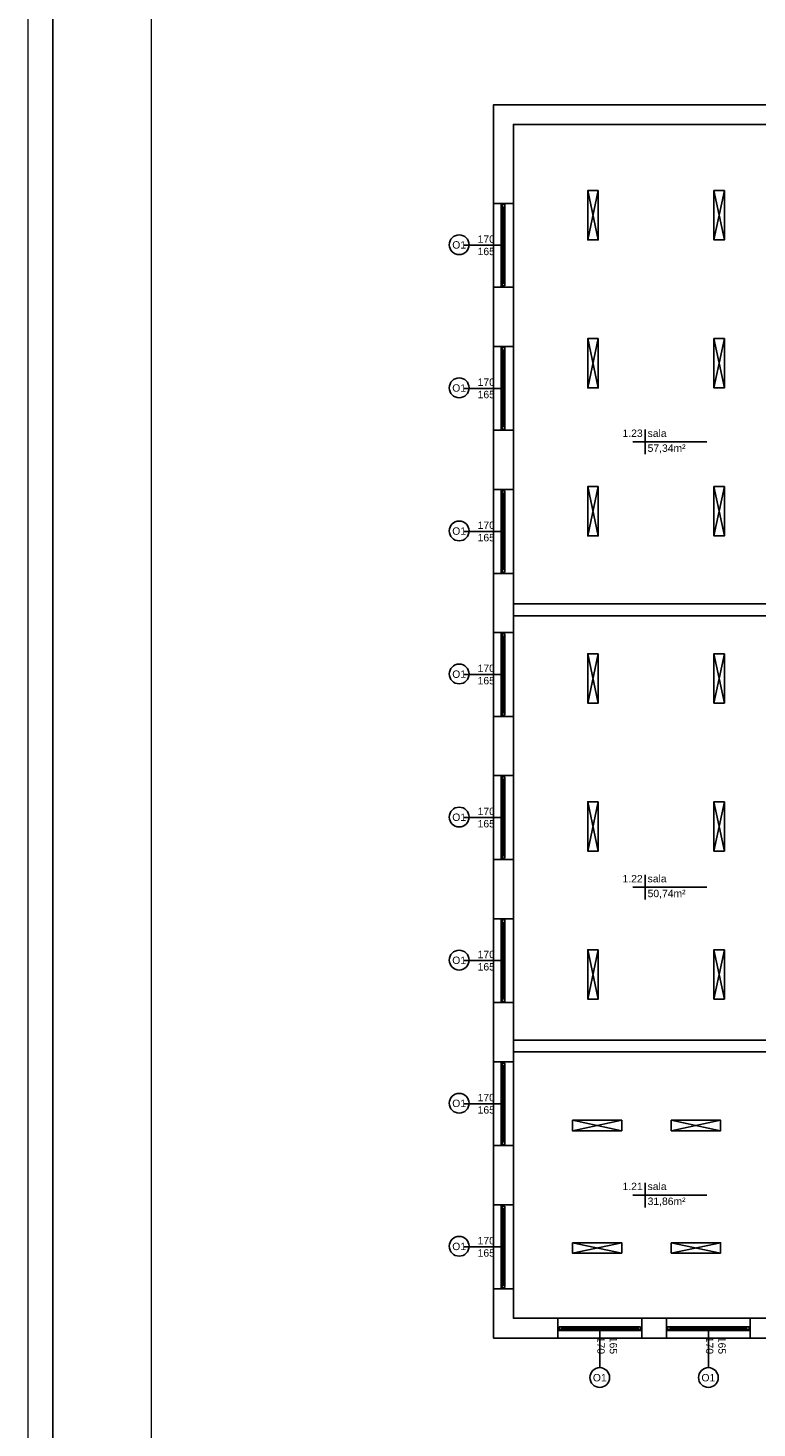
# Model space of a CAD drawing. Header units: millimetres. Extents: x 3698380 to 4312681, y 679670 to 844285.
# Tile 28 of 100: x 3934640 to 3949410, y 708650 to 737027. Entities that reach past the tile are written whole.
import ezdxf
from ezdxf.enums import TextEntityAlignment as Align

# ---------------------------------------------------------------- set-up
doc = ezdxf.new("R2010")
doc.units = ezdxf.units.MM
doc.header["$LTSCALE"] = 10
doc.linetypes.add('ACAD_ISO03W100', pattern=[30, 12, -18])
doc.layers.add('A_sc_istn', color=252, linetype='Continuous')
doc.layers.add('A_wymiary', color=1, linetype='Continuous')
doc.layers.add('tabelka', color=7, linetype='Continuous', lineweight=9)
doc.styles.get("Standard").update_dxf_attribs({"font": 'arial.ttf'})

# ---------------------------------------------------------------- blocks, each defined once
blk = doc.blocks.new('*U466')
at = {"color": 252}
for p, q in [((-57.5, 20), (-62.5, 20)), ((-62.5, 15), (-60, 15)), ((-60, 15), (-60, 17.5)), ((-60, 17.5), (-57.5, 17.5)), ((-55, 17.5), (-60, 17.5)), ((-60, 17.5), (-60, 12.5)), ((-60, 12.5), (-55, 12.5)), ((-57.5, 17.5), (-57.5, 20)), ((102.5, 20), (-57.5, 20)), ((-55, 12.5), (-55, 17.5)), ((100, 17.5), (-55, 17.5)), ((-55, 15), (100, 15)), ((-55, 12.5), (100, 12.5)), ((-55, 12.5), (100, 12.5)), ((105, 17.5), (100, 17.5)), ((100, 17.5), (100, 12.5)), ((100, 12.5), (105, 12.5)), ((107.5, 20), (102.5, 20)), ((102.5, 20), (102.5, 17.5)), ((102.5, 17.5), (105, 17.5)), ((105, 17.5), (105, 15)), ((105, 12.5), (105, 17.5)), ((105, 15), (107.5, 15))]:
    blk.add_line(p, q, dxfattribs=at)
for points in [[(-62.5, 20), (-62.5, 15), (-60, 15)], [(107.5, 20), (107.5, 15), (105, 15)]]:
    blk.add_lwpolyline(points, dxfattribs=at)
blk = doc.blocks.new('*U338')
at = {"color": 252}
blk.add_lwpolyline([(75, 0), (0, 0)], dxfattribs=at)
for tag, p in [('S', (30, 5)), ('H', (30, -20))]:
    blk.add_attdef(tag, text='', height=15, dxfattribs=at).set_placement(p, align=Align.CENTER)
blk = doc.blocks.new('d')
at = {"layer": 'A_sc_istn', "color": 252}
for points in [[(3709014.74, 780227.02), (3702314.74, 780227.02), (3702314.74, 805227.02), (3709649.74, 805227.02)], [(3708614.74, 780627.02), (3702714.74, 780627.02), (3702714.74, 804827.02), (3709649.74, 804827.02)], [(3704220.46, 803486.39), (3704432.59, 802486.39)], [(3704220.46, 802486.39), (3704432.59, 803486.39)], [(3706776.66, 803486.39), (3706988.79, 802486.39)], [(3706776.66, 802486.39), (3706988.79, 803486.39)], [(3702314.74, 803227.02), (3702714.74, 803227.02)], [(3702314.76, 801527.02), (3702714.76, 801527.02)], [(3702314.74, 800327.02), (3702714.74, 800327.02)], [(3704220.46, 800486.39), (3704432.59, 799486.39)], [(3704220.46, 799486.39), (3704432.59, 800486.39)], [(3706776.66, 800486.39), (3706988.79, 799486.39)], [(3706776.66, 799486.39), (3706988.79, 800486.39)], [(3702314.76, 798627.02), (3702714.76, 798627.02)], [(3705383.81, 798640.01), (3705383.81, 798140.01)], [(3706633.81, 798390.01), (3705133.81, 798390.01)], [(3702314.74, 797427.02), (3702714.74, 797427.02)], [(3704220.46, 797486.39), (3704432.59, 796486.39)], [(3704220.46, 796486.39), (3704432.59, 797486.39)], [(3706776.66, 797486.39), (3706988.79, 796486.39)], [(3706776.66, 796486.39), (3706988.79, 797486.39)], [(3702314.76, 795727.02), (3702714.76, 795727.02)], [(3702714.74, 795107.07), (3708614.74, 795107.07)], [(3702714.74, 794867.07), (3708614.74, 794867.07)], [(3702314.74, 794527.02), (3702714.74, 794527.02)], [(3704220.46, 794097.98), (3704432.59, 793097.98)], [(3704220.46, 793097.98), (3704432.59, 794097.98)], [(3706776.66, 794097.98), (3706988.79, 793097.98)], [(3706776.66, 793097.98), (3706988.79, 794097.98)], [(3702314.76, 792827.02), (3702714.76, 792827.02)], [(3702314.74, 791627.02), (3702714.74, 791627.02)], [(3704220.46, 791097.98), (3704432.59, 790097.98)], [(3704220.46, 790097.98), (3704432.59, 791097.98)], [(3706776.66, 791097.98), (3706988.79, 790097.98)], [(3706776.66, 790097.98), (3706988.79, 791097.98)], [(3702314.76, 789927.02), (3702714.76, 789927.02)], [(3705383.81, 789613.31), (3705383.81, 789113.31)], [(3706633.81, 789363.31), (3705133.81, 789363.31)], [(3702314.74, 788727.02), (3702714.74, 788727.02)], [(3704220.46, 788097.98), (3704432.59, 787097.98)], [(3704220.46, 787097.98), (3704432.59, 788097.98)], [(3706776.66, 788097.98), (3706988.79, 787097.98)], [(3706776.66, 787097.98), (3706988.79, 788097.98)], [(3702314.76, 787027.02), (3702714.76, 787027.02)], [(3702714.74, 786267.07), (3708614.74, 786267.07)], [(3702314.74, 785827.02), (3702714.74, 785827.02)], [(3702714.74, 786027.07), (3708614.74, 786027.07)], [(3703911.48, 784429.15), (3704911.48, 784641.29)], [(3704911.48, 784429.15), (3703911.48, 784641.29)], [(3705911.48, 784429.15), (3706911.48, 784641.29)], [(3706911.48, 784429.15), (3705911.48, 784641.29)], [(3702314.76, 784127.02), (3702714.76, 784127.02)], [(3705383.81, 783374.74), (3705383.81, 782874.74)], [(3706633.81, 783124.74), (3705133.81, 783124.74)], [(3702314.74, 782927.02), (3702714.74, 782927.02)], [(3703911.48, 781948.1), (3704911.48, 782160.23)], [(3704911.48, 781948.1), (3703911.48, 782160.23)], [(3705911.48, 781948.1), (3706911.48, 782160.23)], [(3706911.48, 781948.1), (3705911.48, 782160.23)], [(3702314.76, 781227.02), (3702714.76, 781227.02)], [(3703614.74, 780227.02), (3703614.74, 780627.02)], [(3705314.74, 780227.04), (3705314.74, 780627.04)], [(3705814.74, 780227.05), (3705814.74, 780627.05)], [(3707514.74, 780227.07), (3707514.74, 780627.07)]]:
    blk.add_lwpolyline(points, dxfattribs=at)
for points in [[(3704432.59, 803486.39), (3704432.59, 802486.39), (3704220.46, 802486.39), (3704220.46, 803486.39)], [(3706988.79, 803486.39), (3706988.79, 802486.39), (3706776.66, 802486.39), (3706776.66, 803486.39)], [(3704432.59, 800486.39), (3704432.59, 799486.39), (3704220.46, 799486.39), (3704220.46, 800486.39)], [(3706988.79, 800486.39), (3706988.79, 799486.39), (3706776.66, 799486.39), (3706776.66, 800486.39)], [(3704432.59, 797486.39), (3704432.59, 796486.39), (3704220.46, 796486.39), (3704220.46, 797486.39)], [(3706988.79, 797486.39), (3706988.79, 796486.39), (3706776.66, 796486.39), (3706776.66, 797486.39)], [(3704432.59, 794097.98), (3704432.59, 793097.98), (3704220.46, 793097.98), (3704220.46, 794097.98)], [(3706988.79, 794097.98), (3706988.79, 793097.98), (3706776.66, 793097.98), (3706776.66, 794097.98)], [(3704432.59, 791097.98), (3704432.59, 790097.98), (3704220.46, 790097.98), (3704220.46, 791097.98)], [(3706988.79, 791097.98), (3706988.79, 790097.98), (3706776.66, 790097.98), (3706776.66, 791097.98)], [(3704432.59, 788097.98), (3704432.59, 787097.98), (3704220.46, 787097.98), (3704220.46, 788097.98)], [(3706988.79, 788097.98), (3706988.79, 787097.98), (3706776.66, 787097.98), (3706776.66, 788097.98)], [(3703911.48, 784641.29), (3704911.48, 784641.29), (3704911.48, 784429.15), (3703911.48, 784429.15)], [(3705911.48, 784641.29), (3706911.48, 784641.29), (3706911.48, 784429.15), (3705911.48, 784429.15)], [(3703911.48, 782160.23), (3704911.48, 782160.23), (3704911.48, 781948.1), (3703911.48, 781948.1)], [(3705911.48, 782160.23), (3706911.48, 782160.23), (3706911.48, 781948.1), (3705911.48, 781948.1)]]:
    blk.add_lwpolyline(points, close=True, dxfattribs=at)
for centre in [(3701615.72, 802387.2), (3701615.72, 799487.2), (3701615.72, 796587.2), (3701615.72, 793687.2), (3701615.72, 790787.2), (3701615.72, 787887.2), (3701615.72, 784987.2), (3701615.72, 782087.2), (3704464.74, 779426.98), (3706664.74, 779427.01)]:
    blk.add_circle(centre, 200, dxfattribs=at)
at = {"layer": 'A_sc_istn', "color": 252, "xscale": -10, "yscale": 10, "zscale": 10}
for p, rotation in [((3702664.7, 802602.02), 90), ((3702664.7, 799702.02), 90), ((3702664.7, 796802.02), 90), ((3702664.7, 793902.02), 90), ((3702664.7, 791002.02), 90), ((3702664.7, 788102.02), 90), ((3702664.7, 785202.02), 90), ((3702664.7, 782302.02), 90), ((3704239.74, 780576.98), 180), ((3706439.74, 780577.01), 180)]:
    blk.add_blockref('*U466', p, dxfattribs=dict(at, rotation=rotation))
at = {"layer": 'A_sc_istn', "color": 252, "linetype": 'ACAD_ISO03W100'}
ref = blk.add_blockref('*U338', (3702464.7, 802377.02), dxfattribs=dict(at, xscale=-10, yscale=10, zscale=10))
ref.add_attrib('S', '170', dxfattribs={"layer": '0', "color": 252, "height": 150}).set_placement((3702164.7, 802427.02), align=Align.CENTER)
ref.add_attrib('H', '165', dxfattribs={"layer": '0', "color": 252, "height": 150}).set_placement((3702164.7, 802177.02), align=Align.CENTER)
ref = blk.add_blockref('*U338', (3702464.7, 799477.02), dxfattribs=dict(at, xscale=-10, yscale=10, zscale=10))
ref.add_attrib('S', '170', dxfattribs={"layer": '0', "color": 252, "height": 150}).set_placement((3702164.7, 799527.02), align=Align.CENTER)
ref.add_attrib('H', '165', dxfattribs={"layer": '0', "color": 252, "height": 150}).set_placement((3702164.7, 799277.02), align=Align.CENTER)
ref = blk.add_blockref('*U338', (3702464.7, 796577.02), dxfattribs=dict(at, xscale=-10, yscale=10, zscale=10))
ref.add_attrib('S', '170', dxfattribs={"layer": '0', "color": 252, "height": 150}).set_placement((3702164.7, 796627.02), align=Align.CENTER)
ref.add_attrib('H', '165', dxfattribs={"layer": '0', "color": 252, "height": 150}).set_placement((3702164.7, 796377.02), align=Align.CENTER)
ref = blk.add_blockref('*U338', (3702464.7, 793677.02), dxfattribs=dict(at, xscale=-10, yscale=10, zscale=10))
ref.add_attrib('S', '170', dxfattribs={"layer": '0', "color": 252, "height": 150}).set_placement((3702164.7, 793727.02), align=Align.CENTER)
ref.add_attrib('H', '165', dxfattribs={"layer": '0', "color": 252, "height": 150}).set_placement((3702164.7, 793477.02), align=Align.CENTER)
ref = blk.add_blockref('*U338', (3702464.7, 790777.02), dxfattribs=dict(at, xscale=-10, yscale=10, zscale=10))
ref.add_attrib('S', '170', dxfattribs={"layer": '0', "color": 252, "height": 150}).set_placement((3702164.7, 790827.02), align=Align.CENTER)
ref.add_attrib('H', '165', dxfattribs={"layer": '0', "color": 252, "height": 150}).set_placement((3702164.7, 790577.02), align=Align.CENTER)
ref = blk.add_blockref('*U338', (3702464.7, 787877.02), dxfattribs=dict(at, xscale=-10, yscale=10, zscale=10))
ref.add_attrib('S', '170', dxfattribs={"layer": '0', "color": 252, "height": 150}).set_placement((3702164.7, 787927.02), align=Align.CENTER)
ref.add_attrib('H', '165', dxfattribs={"layer": '0', "color": 252, "height": 150}).set_placement((3702164.7, 787677.02), align=Align.CENTER)
ref = blk.add_blockref('*U338', (3702464.7, 784977.02), dxfattribs=dict(at, xscale=-10, yscale=10, zscale=10))
ref.add_attrib('S', '170', dxfattribs={"layer": '0', "color": 252, "height": 150}).set_placement((3702164.7, 785027.02), align=Align.CENTER)
ref.add_attrib('H', '165', dxfattribs={"layer": '0', "color": 252, "height": 150}).set_placement((3702164.7, 784777.02), align=Align.CENTER)
ref = blk.add_blockref('*U338', (3702464.7, 782077.02), dxfattribs=dict(at, xscale=-10, yscale=10, zscale=10))
ref.add_attrib('S', '170', dxfattribs={"layer": '0', "color": 252, "height": 150}).set_placement((3702164.7, 782127.02), align=Align.CENTER)
ref.add_attrib('H', '165', dxfattribs={"layer": '0', "color": 252, "height": 150}).set_placement((3702164.7, 781877.02), align=Align.CENTER)
ref = blk.add_blockref('*U338', (3706664.74, 780377.01), dxfattribs=dict(at, xscale=-10, yscale=10, zscale=10, rotation=90))
ref.add_attrib('S', '170', dxfattribs={"layer": '0', "color": 252, "height": 150, "rotation": 270}).set_placement((3706614.74, 780077.01), align=Align.CENTER)
ref.add_attrib('H', '165', dxfattribs={"layer": '0', "color": 252, "height": 150, "rotation": 270}).set_placement((3706864.74, 780077.01), align=Align.CENTER)
ref = blk.add_blockref('*U338', (3704464.74, 780376.98), dxfattribs=dict(at, xscale=-10, yscale=10, zscale=10, rotation=90))
ref.add_attrib('S', '170', dxfattribs={"layer": '0', "color": 252, "height": 150, "rotation": 270}).set_placement((3704414.74, 780076.98), align=Align.CENTER)
ref.add_attrib('H', '165', dxfattribs={"layer": '0', "color": 252, "height": 150, "rotation": 270}).set_placement((3704664.74, 780076.98), align=Align.CENTER)
at = {"layer": 'A_sc_istn', "color": 252, "char_height": 300}
for s, insert, attachment_point in [('{\\H0.5x;O1}', (3701476.02, 802307.24), 7), ('{\\H0.5x;O1}', (3701476.02, 799407.24), 7), ('{\\H0.5x;1.23}', (3705333.81, 798490.01), 9), ('{\\H0.5x;sala}', (3705433.81, 798490.01), 7), ('{\\H0.5x;57,34m²}', (3705433.81, 798340.01), 1), ('{\\H0.5x;O1}', (3701476.02, 796507.24), 7), ('{\\H0.5x;O1}', (3701476.02, 793607.24), 7), ('{\\H0.5x;O1}', (3701476.02, 790707.24), 7), ('{\\H0.5x;1.22}', (3705333.81, 789463.31), 9), ('{\\H0.5x;sala}', (3705433.81, 789463.31), 7), ('{\\H0.5x;50,74m²}', (3705433.81, 789313.31), 1), ('{\\H0.5x;O1}', (3701476.02, 787807.24), 7), ('{\\H0.5x;O1}', (3701476.02, 784907.24), 7), ('{\\H0.5x;1.21}', (3705333.81, 783224.74), 9), ('{\\H0.5x;sala}', (3705433.81, 783224.74), 7), ('{\\H0.5x;31,86m²}', (3705433.81, 783074.74), 1), ('{\\H0.5x;O1}', (3701476.02, 782007.24), 7), ('{\\H0.5x;O1}', (3704325.04, 779347.02), 7), ('{\\H0.5x;O1}', (3706525.04, 779347.05), 7)]:
    blk.add_mtext_dynamic_manual_height_columns(s, width=232.5953, gutter_width=12.5, heights=[0], dxfattribs=dict(at, insert=insert, attachment_point=attachment_point))

msp = doc.modelspace()

# ---------------------------------------------------------------- block references
at = {"layer": 'A_wymiary'}
msp.add_blockref('d', (241760, -69754), dxfattribs=at)

# ---------------------------------------------------------------- next in the draw order: linework, layer by layer
at = {"layer": 'DEFPOINTS'}
msp.add_lwpolyline([(3935140, 697365), (3935140, 755765), (4024140, 755765), (4024140, 697365)], close=True, dxfattribs=at)
at = {"layer": 'tabelka'}
for points in [[(3934640, 696865), (3934640, 756265), (4024640, 756265), (4024640, 696865)], [(3937140, 697365), (3937140, 755765), (4024140, 755765), (4024140, 697365)]]:
    msp.add_lwpolyline(points, close=True, dxfattribs=at)

doc.saveas('drawing.dxf')
